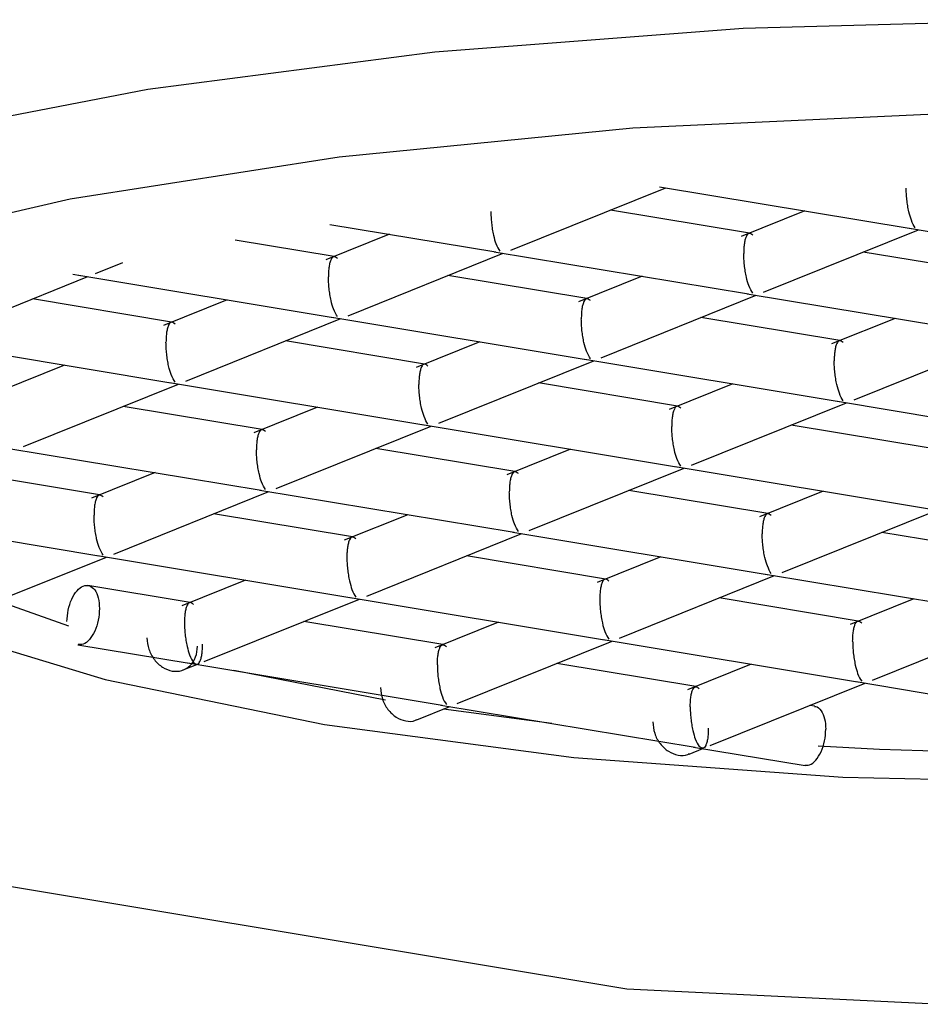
# Model space of a CAD drawing. Header units: millimetres. Extents: x 4201.644 to 4201.689, y 1913.656 to 1913.809.
# Tile 3 of 7: x 4201.65899 to 4201.66498, y 1913.7041 to 1913.71066. Entities that reach past the tile are written whole.
import ezdxf

# ---------------------------------------------------------------- set-up
doc = ezdxf.new("R2010")
doc.units = ezdxf.units.MM
doc.layers.add('SANINDUSA', color=3, linetype='Continuous')

msp = doc.modelspace()

# ---------------------------------------------------------------- linework, layer by layer
at = {"layer": 'SANINDUSA'}
for p, q in [((4201.662253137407, 1913.709122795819), (4201.663284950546, 1913.709538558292)), ((4201.663243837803, 1913.709545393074), (4201.664917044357, 1913.709267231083)), ((4201.663841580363, 1913.709236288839), (4201.662916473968, 1913.709390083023)), ((4201.664210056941, 1913.709384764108), (4201.663786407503, 1913.70921405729)), ((4201.661048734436, 1913.709295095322), (4201.662153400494, 1913.709111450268)), ((4201.663935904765, 1913.708843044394), (4201.664967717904, 1913.709258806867)), ((4201.664907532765, 1913.709268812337), (4201.666599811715, 1913.708987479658)), ((4201.661446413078, 1913.709228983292), (4201.66102276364, 1913.709058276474)), ((4201.6610779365, 1913.709080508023), (4201.660419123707, 1913.709190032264)), ((4201.661172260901, 1913.708687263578), (4201.66220407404, 1913.709103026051)), ((4201.662143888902, 1913.709113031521), (4201.663836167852, 1913.708831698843)), ((4201.665524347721, 1913.708956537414), (4201.664599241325, 1913.709110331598)), ((4201.659489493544, 1913.708967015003), (4201.659673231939, 1913.709041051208)), ((4201.658408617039, 1913.708531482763), (4201.659440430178, 1913.708947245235)), ((4201.659338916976, 1913.708964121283), (4201.659389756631, 1913.708955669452)), ((4201.659380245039, 1913.708957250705), (4201.661072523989, 1913.708675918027)), ((4201.662760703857, 1913.708800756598), (4201.661835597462, 1913.708954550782)), ((4201.663129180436, 1913.708949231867), (4201.662705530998, 1913.708778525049)), ((4201.659997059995, 1913.708644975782), (4201.6590719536, 1913.708798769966)), ((4201.662855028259, 1913.708407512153), (4201.663886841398, 1913.708823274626)), ((4201.66382665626, 1913.708833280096), (4201.66551893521, 1913.708551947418)), ((4201.660365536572, 1913.708793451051), (4201.659941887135, 1913.708622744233)), ((4201.660091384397, 1913.708251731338), (4201.661123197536, 1913.70866749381)), ((4201.661063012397, 1913.70867749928), (4201.662755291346, 1913.708396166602)), ((4201.664443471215, 1913.708521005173), (4201.66351836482, 1913.708674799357)), ((4201.664811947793, 1913.708669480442), (4201.664388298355, 1913.708498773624)), ((4201.664537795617, 1913.708127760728), (4201.665569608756, 1913.708543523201)), ((4201.658299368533, 1913.708521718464), (4201.659991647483, 1913.708240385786)), ((4201.661679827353, 1913.708365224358), (4201.660754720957, 1913.708519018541)), ((4201.662048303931, 1913.708513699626), (4201.661624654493, 1913.708342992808)), ((4201.659284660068, 1913.708357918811), (4201.658861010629, 1913.708187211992)), ((4201.661774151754, 1913.707971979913), (4201.662805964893, 1913.708387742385)), ((4201.662745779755, 1913.708397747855), (4201.664438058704, 1913.708116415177)), ((4201.659010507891, 1913.707816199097), (4201.66004232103, 1913.708231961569)), ((4201.659982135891, 1913.708241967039), (4201.661674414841, 1913.707960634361)), ((4201.66336259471, 1913.708085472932), (4201.662437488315, 1913.708239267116)), ((4201.663731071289, 1913.708233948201), (4201.663307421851, 1913.708063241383)), ((4201.660598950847, 1913.707929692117), (4201.659673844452, 1913.708083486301)), ((4201.660967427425, 1913.708078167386), (4201.660543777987, 1913.707907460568)), ((4201.663456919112, 1913.707692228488), (4201.664488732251, 1913.70810799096)), ((4201.664428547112, 1913.70811799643), (4201.666120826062, 1913.707836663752)), ((4201.660693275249, 1913.707536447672), (4201.661725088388, 1913.707952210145)), ((4201.661664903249, 1913.707962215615), (4201.663357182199, 1913.707680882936)), ((4201.665045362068, 1913.707805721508), (4201.664120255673, 1913.707959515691)), ((4201.658901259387, 1913.707806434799), (4201.660593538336, 1913.707525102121)), ((4201.662281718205, 1913.707649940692), (4201.661356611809, 1913.707803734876)), ((4201.662650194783, 1913.707798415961), (4201.662226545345, 1913.707627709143)), ((4201.659518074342, 1913.707494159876), (4201.658592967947, 1913.70764795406)), ((4201.65988655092, 1913.707642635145), (4201.659462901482, 1913.707471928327)), ((4201.662376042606, 1913.707256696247), (4201.663407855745, 1913.70767245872)), ((4201.663347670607, 1913.707682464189), (4201.665039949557, 1913.707401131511)), ((4201.659612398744, 1913.707100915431), (4201.660644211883, 1913.707516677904)), ((4201.660584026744, 1913.707526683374), (4201.662276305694, 1913.707245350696)), ((4201.663964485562, 1913.707370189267), (4201.663039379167, 1913.707523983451)), ((4201.664332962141, 1913.707518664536), (4201.663909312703, 1913.707347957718)), ((4201.65780336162, 1913.707373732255), (4201.65951266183, 1913.70708956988)), ((4201.6612008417, 1913.707214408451), (4201.660275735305, 1913.707368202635)), ((4201.661569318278, 1913.70736288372), (4201.66114566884, 1913.707192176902)), ((4201.664058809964, 1913.706976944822), (4201.665090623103, 1913.707392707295)), ((4201.661295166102, 1913.706821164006), (4201.662326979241, 1913.707236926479)), ((4201.662266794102, 1913.707246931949), (4201.663959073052, 1913.706965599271)), ((4201.66564725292, 1913.707090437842), (4201.664722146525, 1913.707244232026)), ((4201.65880297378, 1913.706774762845), (4201.659563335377, 1913.707081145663)), ((4201.659503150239, 1913.707091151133), (4201.661195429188, 1913.706809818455)), ((4201.662883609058, 1913.706934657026), (4201.661958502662, 1913.70708845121)), ((4201.663252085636, 1913.707083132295), (4201.662828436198, 1913.706912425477)), ((4201.66394956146, 1913.706967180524), (4201.665641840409, 1913.706685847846)), ((4201.660488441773, 1913.706927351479), (4201.660064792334, 1913.706756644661)), ((4201.662977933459, 1913.706541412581), (4201.664009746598, 1913.706957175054)), ((4201.660119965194, 1913.706778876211), (4201.659438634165, 1913.706892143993)), ((4201.660214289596, 1913.706385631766), (4201.661246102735, 1913.706801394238)), ((4201.661185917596, 1913.706811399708), (4201.662878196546, 1913.70653006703)), ((4201.664566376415, 1913.706654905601), (4201.66364127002, 1913.706808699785)), ((4201.664934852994, 1913.70680338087), (4201.664511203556, 1913.706632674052)), ((4201.661802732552, 1913.706499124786), (4201.660877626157, 1913.706652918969)), ((4201.66217120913, 1913.706647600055), (4201.661747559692, 1913.706476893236)), ((4201.664660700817, 1913.706261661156), (4201.665692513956, 1913.706677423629)), ((4201.661897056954, 1913.706105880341), (4201.662928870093, 1913.706521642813)), ((4201.662868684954, 1913.706531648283), (4201.664560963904, 1913.706250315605)), ((4201.659373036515, 1913.706497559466), (4201.660114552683, 1913.706374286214)), ((4201.660105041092, 1913.706375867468), (4201.661797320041, 1913.706094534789)), ((4201.66348549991, 1913.706219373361), (4201.662560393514, 1913.706373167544)), ((4201.660074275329, 1913.706329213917), (4201.66016522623, 1913.706365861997)), ((4201.66142003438, 1913.706129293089), (4201.660410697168, 1913.706325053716)), ((4201.663853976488, 1913.706367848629), (4201.66343032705, 1913.706197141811)), ((4201.664551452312, 1913.706251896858), (4201.666243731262, 1913.70597056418)), ((4201.663579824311, 1913.705826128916), (4201.66461163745, 1913.706241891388)), ((4201.661628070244, 1913.705997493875), (4201.661847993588, 1913.706086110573)), ((4201.661787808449, 1913.706096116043), (4201.663480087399, 1913.705814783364)), ((4201.662527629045, 1913.705973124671), (4201.661805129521, 1913.706068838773)), ((4201.664277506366, 1913.706087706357), (4201.664243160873, 1913.706093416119)), ((4201.663439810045, 1913.705769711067), (4201.663530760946, 1913.705806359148)), ((4201.663470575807, 1913.705816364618), (4201.664211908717, 1913.705693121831)), ((4201.663026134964, 1913.704204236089), (4201.657381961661, 1913.705142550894))]:
    msp.add_line(p, q, dxfattribs=at)
at = {"layer": 'SANINDUSA', "flags": 128}
for points in [[(4201.6680585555, 1913.710618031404), (4201.665925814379, 1913.710657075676), (4201.663800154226, 1913.710597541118), (4201.66174905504, 1913.710441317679), (4201.659837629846, 1913.710193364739), (4201.658126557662, 1913.709861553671), (4201.656670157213, 1913.709456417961), (4201.655514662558, 1913.708990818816), (4201.654696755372, 1913.708479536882), (4201.654242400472, 1913.707938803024), (4201.654166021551, 1913.707385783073), (4201.654470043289, 1913.706838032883), (4201.654587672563, 1913.706719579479)], [(4201.657381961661, 1913.705142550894), (4201.656179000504, 1913.705585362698), (4201.655305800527, 1913.706077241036), (4201.654791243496, 1913.706601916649), (4201.654652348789, 1913.707142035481), (4201.654893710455, 1913.707679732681), (4201.65550734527, 1913.708197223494), (4201.656472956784, 1913.708677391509), (4201.657758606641, 1913.709104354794), (4201.659321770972, 1913.709463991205), (4201.661110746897, 1913.709744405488), (4201.663066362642, 1913.709936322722), (4201.665123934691, 1913.710033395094), (4201.667215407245, 1913.71003241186), (4201.669271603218, 1913.709933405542)], [(4201.674915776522, 1913.708995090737), (4201.676118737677, 1913.708552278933), (4201.676991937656, 1913.708060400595), (4201.677506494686, 1913.707535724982), (4201.677645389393, 1913.70699560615), (4201.677404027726, 1913.70645790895), (4201.676790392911, 1913.705940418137), (4201.675824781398, 1913.705460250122), (4201.674539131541, 1913.705033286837), (4201.67297596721, 1913.704673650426), (4201.671186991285, 1913.704393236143), (4201.66923137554, 1913.704201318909), (4201.66717380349, 1913.704104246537), (4201.665082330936, 1913.704105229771), (4201.663026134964, 1913.704204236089)], [(4201.659313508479, 1913.706620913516), (4201.658899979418, 1913.706766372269), (4201.658061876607, 1913.707170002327), (4201.65755485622, 1913.707609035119), (4201.657399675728, 1913.70806549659), (4201.657492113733, 1913.708364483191)], [(4201.656665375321, 1913.707889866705), (4201.656866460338, 1913.707511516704), (4201.657439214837, 1913.707052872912), (4201.658346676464, 1913.706631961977), (4201.659553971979, 1913.706264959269), (4201.661014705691, 1913.705965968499)], [(4201.661014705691, 1913.705965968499), (4201.662672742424, 1913.705746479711), (4201.664464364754, 1913.705614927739), (4201.666320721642, 1913.705576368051), (4201.668170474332, 1913.705632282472), (4201.669942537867, 1913.705780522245), (4201.671568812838, 1913.706015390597), (4201.67298680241, 1913.706327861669), (4201.674142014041, 1913.706705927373), (4201.674990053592, 1913.707135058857), (4201.675498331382, 1913.707598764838), (4201.675632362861, 1913.707889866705)], [(4201.66528307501, 1913.705781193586), (4201.664706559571, 1913.70580105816), (4201.664299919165, 1913.70582121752)]]:
    msp.add_lwpolyline(points, dxfattribs=at)
at = {"layer": 'SANINDUSA'}
for points, knots in [([(4201.664945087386, 1913.709272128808), (4201.664936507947, 1913.709286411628), (4201.66492210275, 1913.709310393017), (4201.664904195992, 1913.709368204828), (4201.66489484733, 1913.7094169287), (4201.664889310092, 1913.709458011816), (4201.664885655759, 1913.709498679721), (4201.664885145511, 1913.709524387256), (4201.6648848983, 1913.70953684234)], [0, 0, 0, 0, 0.3296963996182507, 0.553572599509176, 0.6801662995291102, 0.795114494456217, 0.9007346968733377, 1, 1, 1, 1]), ([(4201.662121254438, 1913.709381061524), (4201.662121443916, 1913.709368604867), (4201.66212183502, 1913.709342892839), (4201.662125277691, 1913.709302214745), (4201.662130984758, 1913.709261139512), (4201.662140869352, 1913.709212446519), (4201.662156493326, 1913.709154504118), (4201.662172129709, 1913.70913059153), (4201.662181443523, 1913.709116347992)], [0, 0, 0, 0, 0.09925213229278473, 0.2048682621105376, 0.3198207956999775, 0.4464261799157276, 0.6702636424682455, 1, 1, 1, 1]), ([(4201.663864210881, 1913.709222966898), (4201.66385489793, 1913.70922994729), (4201.663839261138, 1913.709241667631), (4201.66382363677, 1913.709223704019), (4201.6638137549, 1913.709197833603), (4201.66380804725, 1913.709170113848), (4201.663804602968, 1913.709137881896), (4201.663804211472, 1913.709113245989), (4201.663804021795, 1913.709101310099)], [0, 0, 0, 0, 0.3296964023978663, 0.553572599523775, 0.6801662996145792, 0.7951144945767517, 0.9007346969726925, 1, 1, 1, 1]), ([(4201.661100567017, 1913.709067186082), (4201.661091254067, 1913.709074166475), (4201.661075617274, 1913.709085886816), (4201.661059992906, 1913.709067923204), (4201.661050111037, 1913.709042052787), (4201.661044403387, 1913.709014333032), (4201.661040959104, 1913.70898210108), (4201.661040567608, 1913.708957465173), (4201.661040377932, 1913.708945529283)], [0, 0, 0, 0, 0.3296964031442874, 0.5535725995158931, 0.6801662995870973, 0.795114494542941, 0.9007346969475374, 1, 1, 1, 1]), ([(4201.663864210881, 1913.708836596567), (4201.663855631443, 1913.708850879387), (4201.663841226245, 1913.708874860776), (4201.663823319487, 1913.708932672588), (4201.663813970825, 1913.708981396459), (4201.663808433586, 1913.709022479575), (4201.663804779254, 1913.709063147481), (4201.663804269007, 1913.709088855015), (4201.663804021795, 1913.709101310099)], [0, 0, 0, 0, 0.3296963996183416, 0.553572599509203, 0.6801662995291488, 0.7951144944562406, 0.9007346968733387, 1, 1, 1, 1]), ([(4201.661100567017, 1913.708680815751), (4201.661091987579, 1913.708695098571), (4201.661077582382, 1913.708719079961), (4201.661059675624, 1913.708776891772), (4201.661050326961, 1913.708825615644), (4201.661044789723, 1913.708866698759), (4201.661041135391, 1913.708907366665), (4201.661040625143, 1913.708933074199), (4201.661040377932, 1913.708945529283)], [0, 0, 0, 0, 0.3296963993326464, 0.5535725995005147, 0.6801662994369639, 0.795114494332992, 0.9007346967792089, 1, 1, 1, 1]), ([(4201.662783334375, 1913.708787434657), (4201.662774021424, 1913.70879441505), (4201.662758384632, 1913.708806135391), (4201.662742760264, 1913.708788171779), (4201.662732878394, 1913.708762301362), (4201.662727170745, 1913.708734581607), (4201.662723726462, 1913.708702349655), (4201.662723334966, 1913.708677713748), (4201.66272314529, 1913.708665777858)], [0, 0, 0, 0, 0.3296964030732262, 0.5535725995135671, 0.6801662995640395, 0.7951144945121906, 0.9007346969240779, 1, 1, 1, 1]), ([(4201.660019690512, 1913.708631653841), (4201.660010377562, 1913.708638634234), (4201.659994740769, 1913.708650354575), (4201.659979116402, 1913.708632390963), (4201.659969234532, 1913.708606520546), (4201.659963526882, 1913.708578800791), (4201.659960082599, 1913.70854656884), (4201.659959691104, 1913.708521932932), (4201.659959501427, 1913.708509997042)], [0, 0, 0, 0, 0.3296964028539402, 0.5535725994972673, 0.6801662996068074, 0.7951144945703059, 0.9007346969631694, 1, 1, 1, 1]), ([(4201.662783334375, 1913.708401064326), (4201.662774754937, 1913.708415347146), (4201.66276034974, 1913.708439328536), (4201.662742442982, 1913.708497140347), (4201.662733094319, 1913.708545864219), (4201.662727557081, 1913.708586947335), (4201.662723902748, 1913.70862761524), (4201.662723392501, 1913.708653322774), (4201.66272314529, 1913.708665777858)], [0, 0, 0, 0, 0.3296963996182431, 0.5535725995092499, 0.6801662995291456, 0.7951144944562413, 0.9007346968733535, 1, 1, 1, 1]), ([(4201.660019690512, 1913.708245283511), (4201.660011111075, 1913.708259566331), (4201.659996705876, 1913.70828354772), (4201.659978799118, 1913.708341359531), (4201.659969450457, 1913.708390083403), (4201.659963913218, 1913.708431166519), (4201.659960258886, 1913.708471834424), (4201.659959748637, 1913.708497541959), (4201.659959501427, 1913.708509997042)], [0, 0, 0, 0, 0.329696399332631, 0.5535725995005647, 0.6801662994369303, 0.7951144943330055, 0.9007346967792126, 1, 1, 1, 1]), ([(4201.664466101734, 1913.708507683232), (4201.664456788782, 1913.708514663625), (4201.664441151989, 1913.708526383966), (4201.664425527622, 1913.708508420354), (4201.664415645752, 1913.708482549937), (4201.664409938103, 1913.708454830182), (4201.66440649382, 1913.708422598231), (4201.664406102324, 1913.708397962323), (4201.664405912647, 1913.708386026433)], [0, 0, 0, 0, 0.329696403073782, 0.5535725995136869, 0.68016629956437, 0.7951144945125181, 0.9007346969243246, 1, 1, 1, 1]), ([(4201.66170245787, 1913.708351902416), (4201.66169314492, 1913.708358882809), (4201.661677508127, 1913.70837060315), (4201.661661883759, 1913.708352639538), (4201.66165200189, 1913.708326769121), (4201.661646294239, 1913.708299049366), (4201.661642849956, 1913.708266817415), (4201.661642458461, 1913.708242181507), (4201.661642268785, 1913.708230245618)], [0, 0, 0, 0, 0.3296964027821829, 0.5535725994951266, 0.6801662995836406, 0.7951144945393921, 0.9007346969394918, 1, 1, 1, 1]), ([(4201.664466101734, 1913.708121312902), (4201.664457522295, 1913.708135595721), (4201.664443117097, 1913.708159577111), (4201.66442521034, 1913.708217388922), (4201.664415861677, 1913.708266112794), (4201.664410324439, 1913.70830719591), (4201.664406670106, 1913.708347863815), (4201.664406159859, 1913.708373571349), (4201.664405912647, 1913.708386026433)], [0, 0, 0, 0, 0.3296963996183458, 0.5535725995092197, 0.6801662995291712, 0.7951144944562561, 0.9007346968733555, 1, 1, 1, 1]), ([(4201.66170245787, 1913.707965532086), (4201.661693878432, 1913.707979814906), (4201.661679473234, 1913.708003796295), (4201.661661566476, 1913.708061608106), (4201.661652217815, 1913.708110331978), (4201.661646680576, 1913.708151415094), (4201.661643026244, 1913.708192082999), (4201.661642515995, 1913.708217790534), (4201.661642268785, 1913.708230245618)], [0, 0, 0, 0, 0.3296963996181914, 0.5535725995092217, 0.6801662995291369, 0.7951144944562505, 0.9007346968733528, 0.9999999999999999, 0.9999999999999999, 0.9999999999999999, 0.9999999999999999]), ([(4201.663385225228, 1913.708072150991), (4201.663375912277, 1913.708079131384), (4201.663360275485, 1913.708090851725), (4201.663344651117, 1913.708072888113), (4201.663334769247, 1913.708047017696), (4201.663329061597, 1913.708019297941), (4201.663325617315, 1913.70798706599), (4201.663325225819, 1913.707962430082), (4201.663325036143, 1913.707950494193)], [0, 0, 0, 0, 0.3296964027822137, 0.5535725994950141, 0.6801662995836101, 0.7951144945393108, 0.9007346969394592, 1, 1, 1, 1]), ([(4201.663385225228, 1913.707685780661), (4201.66337664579, 1913.707700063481), (4201.663362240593, 1913.70772404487), (4201.663344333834, 1913.707781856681), (4201.663334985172, 1913.707830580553), (4201.663329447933, 1913.707871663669), (4201.663325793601, 1913.707912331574), (4201.663325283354, 1913.707938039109), (4201.663325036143, 1913.707950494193)], [0, 0, 0, 0, 0.3296963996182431, 0.5535725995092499, 0.6801662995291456, 0.7951144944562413, 0.9007346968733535, 1, 1, 1, 1]), ([(4201.660621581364, 1913.707916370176), (4201.660612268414, 1913.707923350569), (4201.660596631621, 1913.707935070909), (4201.660581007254, 1913.707917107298), (4201.660571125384, 1913.70789123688), (4201.660565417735, 1913.707863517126), (4201.660561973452, 1913.707831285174), (4201.660561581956, 1913.707806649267), (4201.660561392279, 1913.707794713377)], [0, 0, 0, 0, 0.3296964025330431, 0.5535725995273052, 0.6801662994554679, 0.7951144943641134, 0.9007346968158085, 1, 1, 1, 1]), ([(4201.660621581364, 1913.707529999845), (4201.660613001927, 1913.707544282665), (4201.660598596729, 1913.707568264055), (4201.660580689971, 1913.707626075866), (4201.660571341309, 1913.707674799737), (4201.660565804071, 1913.707715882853), (4201.660562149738, 1913.707756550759), (4201.660561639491, 1913.707782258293), (4201.660561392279, 1913.707794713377)], [0, 0, 0, 0, 0.3296963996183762, 0.5535725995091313, 0.6801662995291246, 0.795114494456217, 0.9007346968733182, 1, 1, 1, 1]), ([(4201.662304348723, 1913.707636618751), (4201.662295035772, 1913.707643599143), (4201.662279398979, 1913.707655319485), (4201.662263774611, 1913.707637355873), (4201.662253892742, 1913.707611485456), (4201.662248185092, 1913.707583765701), (4201.662244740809, 1913.707551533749), (4201.662244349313, 1913.707526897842), (4201.662244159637, 1913.707514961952)], [0, 0, 0, 0, 0.3296964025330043, 0.5535725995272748, 0.6801662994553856, 0.7951144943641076, 0.9007346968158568, 1, 1, 1, 1]), ([(4201.65954070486, 1913.707480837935), (4201.659531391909, 1913.707487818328), (4201.659515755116, 1913.707499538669), (4201.659500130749, 1913.707481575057), (4201.659490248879, 1913.70745570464), (4201.659484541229, 1913.707427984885), (4201.659481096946, 1913.707395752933), (4201.659480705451, 1913.707371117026), (4201.659480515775, 1913.707359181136)], [0, 0, 0, 0, 0.3296964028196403, 0.5535725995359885, 0.6801662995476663, 0.7951144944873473, 0.9007346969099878, 1, 1, 1, 1]), ([(4201.662304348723, 1913.70725024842), (4201.662295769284, 1913.70726453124), (4201.662281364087, 1913.707288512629), (4201.662263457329, 1913.707346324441), (4201.662254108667, 1913.707395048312), (4201.662248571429, 1913.707436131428), (4201.662244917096, 1913.707476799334), (4201.662244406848, 1913.707502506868), (4201.662244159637, 1913.707514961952)], [0, 0, 0, 0, 0.329696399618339, 0.5535725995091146, 0.6801662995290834, 0.7951144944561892, 0.9007346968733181, 1, 1, 1, 1]), ([(4201.65954070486, 1913.707094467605), (4201.659532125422, 1913.707108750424), (4201.659517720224, 1913.707132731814), (4201.659499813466, 1913.707190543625), (4201.659490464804, 1913.707239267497), (4201.659484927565, 1913.707280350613), (4201.659481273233, 1913.707321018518), (4201.659480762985, 1913.707346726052), (4201.659480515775, 1913.707359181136)], [0, 0, 0, 0, 0.3296963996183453, 0.5535725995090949, 0.6801662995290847, 0.795114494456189, 0.9007346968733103, 1, 1, 1, 1]), ([(4201.663987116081, 1913.707356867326), (4201.663977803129, 1913.707363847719), (4201.663962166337, 1913.707375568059), (4201.663946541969, 1913.707357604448), (4201.663936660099, 1913.707331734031), (4201.66393095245, 1913.707304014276), (4201.663927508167, 1913.707271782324), (4201.663927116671, 1913.707247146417), (4201.663926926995, 1913.707235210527)], [0, 0, 0, 0, 0.3296964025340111, 0.553572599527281, 0.6801662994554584, 0.7951144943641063, 0.9007346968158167, 0.9999999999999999, 0.9999999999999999, 0.9999999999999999, 0.9999999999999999]), ([(4201.663987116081, 1913.706970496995), (4201.663978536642, 1913.706984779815), (4201.663964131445, 1913.707008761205), (4201.663946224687, 1913.707066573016), (4201.663936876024, 1913.707115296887), (4201.663931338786, 1913.707156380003), (4201.663927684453, 1913.707197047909), (4201.663927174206, 1913.707222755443), (4201.663926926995, 1913.707235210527)], [0, 0, 0, 0, 0.3296963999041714, 0.5535725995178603, 0.6801662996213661, 0.7951144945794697, 0.9007346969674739, 1, 1, 1, 1]), ([(4201.661223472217, 1913.70720108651), (4201.661214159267, 1913.707208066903), (4201.661198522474, 1913.707219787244), (4201.661182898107, 1913.707201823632), (4201.661173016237, 1913.707175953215), (4201.661167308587, 1913.70714823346), (4201.661163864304, 1913.707116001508), (4201.661163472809, 1913.707091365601), (4201.661163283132, 1913.707079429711)], [0, 0, 0, 0, 0.3296964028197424, 0.5535725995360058, 0.6801662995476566, 0.7951144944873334, 0.9007346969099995, 1, 1, 1, 1]), ([(4201.661163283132, 1913.707079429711), (4201.66116347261, 1913.707066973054), (4201.661163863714, 1913.707041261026), (4201.661167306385, 1913.707000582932), (4201.661173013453, 1913.7069595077), (4201.661182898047, 1913.706910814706), (4201.661198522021, 1913.706852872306), (4201.661214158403, 1913.706828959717), (4201.661223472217, 1913.706814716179)], [0, 0, 0, 0, 0.09925213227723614, 0.2048682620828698, 0.3198207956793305, 0.4464261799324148, 0.6702636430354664, 1, 1, 1, 1]), ([(4201.662906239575, 1913.706921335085), (4201.662896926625, 1913.706928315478), (4201.662881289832, 1913.706940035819), (4201.662865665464, 1913.706922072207), (4201.662855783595, 1913.70689620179), (4201.662850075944, 1913.706868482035), (4201.662846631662, 1913.706836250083), (4201.662846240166, 1913.706811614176), (4201.66284605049, 1913.706799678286)], [0, 0, 0, 0, 0.32969640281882, 0.5535725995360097, 0.6801662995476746, 0.7951144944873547, 0.9007346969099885, 1, 1, 1, 1]), ([(4201.660142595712, 1913.706765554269), (4201.660133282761, 1913.706772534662), (4201.660117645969, 1913.706784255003), (4201.660102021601, 1913.706766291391), (4201.660092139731, 1913.706740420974), (4201.660086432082, 1913.706712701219), (4201.660082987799, 1913.706680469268), (4201.660082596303, 1913.70665583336), (4201.660082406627, 1913.706643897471)], [0, 0, 0, 0, 0.3296964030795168, 0.5535725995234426, 0.6801662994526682, 0.7951144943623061, 0.9007346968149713, 0.9999999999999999, 0.9999999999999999, 0.9999999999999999, 0.9999999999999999]), ([(4201.66284605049, 1913.706799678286), (4201.662846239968, 1913.70678722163), (4201.662846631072, 1913.706761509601), (4201.662850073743, 1913.706720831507), (4201.66285578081, 1913.706679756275), (4201.662865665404, 1913.706631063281), (4201.662881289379, 1913.706573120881), (4201.662896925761, 1913.706549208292), (4201.662906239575, 1913.706534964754)], [0, 0, 0, 0, 0.09925213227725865, 0.2048682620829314, 0.3198207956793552, 0.4464261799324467, 0.6702636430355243, 1, 1, 1, 1]), ([(4201.659516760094, 1913.7067379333), (4201.659515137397, 1913.706712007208), (4201.659511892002, 1913.706660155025), (4201.659486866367, 1913.706585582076), (4201.659451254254, 1913.706528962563), (4201.659411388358, 1913.706496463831), (4201.659386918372, 1913.706498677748), (4201.659376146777, 1913.706499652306)], [0, 0, 0, 0, 0.2089278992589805, 0.4178557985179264, 0.6267836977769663, 0.8357115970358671, 0.9999999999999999, 0.9999999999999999, 0.9999999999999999, 0.9999999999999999]), ([(4201.660082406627, 1913.706643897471), (4201.660082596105, 1913.706631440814), (4201.66008298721, 1913.706605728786), (4201.660086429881, 1913.706565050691), (4201.660092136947, 1913.706523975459), (4201.660102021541, 1913.706475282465), (4201.660117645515, 1913.706417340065), (4201.660133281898, 1913.706393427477), (4201.660142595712, 1913.706379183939)], [0, 0, 0, 0, 0.09925213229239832, 0.2048682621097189, 0.3198207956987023, 0.4464261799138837, 0.6702636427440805, 1, 1, 1, 1]), ([(4201.664528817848, 1913.706519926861), (4201.664529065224, 1913.706531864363), (4201.664529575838, 1913.706556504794), (4201.66453323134, 1913.706588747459), (4201.664538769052, 1913.706616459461), (4201.664548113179, 1913.706642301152), (4201.66456602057, 1913.706660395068), (4201.664580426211, 1913.706648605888), (4201.664589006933, 1913.70664158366)], [0, 0, 0, 0, 0.09925213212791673, 0.2048682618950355, 0.319820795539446, 0.4464261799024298, 0.670263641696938, 0.9999999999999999, 0.9999999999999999, 0.9999999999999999, 0.9999999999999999]), ([(4201.664528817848, 1913.706519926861), (4201.664529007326, 1913.706507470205), (4201.66452939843, 1913.706481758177), (4201.664532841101, 1913.706441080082), (4201.664538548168, 1913.70640000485), (4201.664548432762, 1913.706351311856), (4201.664564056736, 1913.706293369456), (4201.664579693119, 1913.706269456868), (4201.664589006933, 1913.70625521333)], [0, 0, 0, 0, 0.09925213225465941, 0.2048682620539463, 0.3198207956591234, 0.4464261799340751, 0.6702636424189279, 1, 1, 1, 1]), ([(4201.660142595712, 1913.706379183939), (4201.660151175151, 1913.706372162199), (4201.660165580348, 1913.706360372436), (4201.660183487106, 1913.706378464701), (4201.660192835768, 1913.706404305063), (4201.660198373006, 1913.706432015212), (4201.660202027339, 1913.706464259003), (4201.660202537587, 1913.706488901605), (4201.660202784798, 1913.706500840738)], [0, 0, 0, 0, 0.3296963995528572, 0.5535725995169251, 0.6801662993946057, 0.7951144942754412, 0.9007346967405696, 1, 1, 1, 1]), ([(4201.661765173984, 1913.706364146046), (4201.661765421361, 1913.706376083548), (4201.661765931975, 1913.706400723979), (4201.661769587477, 1913.706432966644), (4201.661775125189, 1913.706460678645), (4201.661784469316, 1913.706486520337), (4201.661802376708, 1913.706504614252), (4201.661816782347, 1913.706492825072), (4201.66182536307, 1913.706485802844)], [0, 0, 0, 0, 0.0992521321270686, 0.2048682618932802, 0.3198207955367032, 0.4464261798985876, 0.6702636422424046, 1, 1, 1, 1]), ([(4201.661765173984, 1913.706364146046), (4201.661765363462, 1913.706351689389), (4201.661765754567, 1913.706325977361), (4201.661769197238, 1913.706285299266), (4201.661774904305, 1913.706244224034), (4201.661784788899, 1913.70619553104), (4201.661800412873, 1913.70613758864), (4201.661816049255, 1913.706113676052), (4201.66182536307, 1913.706099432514)], [0, 0, 0, 0, 0.09925213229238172, 0.2048682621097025, 0.3198207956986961, 0.4464261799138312, 0.6702636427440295, 1, 1, 1, 1]), ([(4201.661386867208, 1913.706211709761), (4201.661389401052, 1913.706185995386), (4201.661394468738, 1913.706134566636), (4201.661433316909, 1913.706063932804), (4201.661489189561, 1913.706011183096), (4201.661554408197, 1913.705987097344), (4201.661604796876, 1913.705984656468), (4201.661625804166, 1913.705998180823), (4201.661628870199, 1913.706000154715)], [0, 0, 0, 0, 0.1933901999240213, 0.3867803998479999, 0.5801705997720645, 0.7735607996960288, 0.9669509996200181, 1, 1, 1, 1]), ([(4201.663447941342, 1913.706084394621), (4201.663448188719, 1913.706096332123), (4201.663448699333, 1913.706120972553), (4201.663452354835, 1913.706153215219), (4201.663457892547, 1913.70618092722), (4201.663467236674, 1913.706206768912), (4201.663485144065, 1913.706224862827), (4201.663499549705, 1913.706213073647), (4201.663508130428, 1913.706206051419)], [0, 0, 0, 0, 0.0992521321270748, 0.2048682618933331, 0.3198207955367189, 0.4464261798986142, 0.6702636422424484, 1, 1, 1, 1]), ([(4201.663447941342, 1913.706084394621), (4201.66344813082, 1913.706071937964), (4201.663448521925, 1913.706046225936), (4201.663451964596, 1913.706005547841), (4201.663457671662, 1913.705964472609), (4201.663467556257, 1913.705915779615), (4201.663483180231, 1913.705857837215), (4201.663498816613, 1913.705833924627), (4201.663508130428, 1913.705819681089)], [0, 0, 0, 0, 0.099252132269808, 0.2048682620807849, 0.319820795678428, 0.4464261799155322, 0.6702636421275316, 1, 1, 1, 1]), ([(4201.664274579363, 1913.706085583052), (4201.664277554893, 1913.706085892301), (4201.664294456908, 1913.706087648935), (4201.66432005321, 1913.706060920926), (4201.664345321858, 1913.706008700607), (4201.66434853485, 1913.70595917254), (4201.664350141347, 1913.705934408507)], [0, 0, 0, 0, 0.06648488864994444, 0.3776565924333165, 0.6888282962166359, 1, 1, 1, 1]), ([(4201.663198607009, 1913.705983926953), (4201.663201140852, 1913.705958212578), (4201.663206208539, 1913.705906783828), (4201.66324505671, 1913.705836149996), (4201.663300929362, 1913.705783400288), (4201.663366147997, 1913.705759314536), (4201.663416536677, 1913.70575687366), (4201.663437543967, 1913.705770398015), (4201.663440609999, 1913.705772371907)], [0, 0, 0, 0, 0.1933901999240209, 0.3867803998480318, 0.5801705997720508, 0.7735607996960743, 0.9669509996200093, 1, 1, 1, 1]), ([(4201.663568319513, 1913.705941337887), (4201.663568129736, 1913.705929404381), (4201.663567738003, 1913.705904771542), (4201.66356429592, 1913.705872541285), (4201.66355858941, 1913.70584481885), (4201.663548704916, 1913.705818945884), (4201.663533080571, 1913.705800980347), (4201.663517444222, 1913.705812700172), (4201.663508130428, 1913.705819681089)], [0, 0, 0, 0, 0.09924425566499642, 0.2048574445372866, 0.3198127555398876, 0.4464268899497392, 0.6702640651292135, 0.9999999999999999, 0.9999999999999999, 0.9999999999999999, 0.9999999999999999]), ([(4201.664209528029, 1913.705696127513), (4201.664220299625, 1913.705695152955), (4201.664244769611, 1913.705692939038), (4201.664284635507, 1913.705725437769), (4201.66432024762, 1913.705782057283), (4201.664345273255, 1913.705856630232), (4201.66434851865, 1913.705908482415), (4201.664350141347, 1913.705934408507)], [0, 0, 0, 0, 0.1642884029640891, 0.373216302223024, 0.5821442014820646, 0.7910721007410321, 1, 1, 1, 1])]:
    msp.add_open_spline(points, degree=3, knots=knots, dxfattribs=at)
for points in [[(4201.659300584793, 1913.706650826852), (4201.65930220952, 1913.706676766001), (4201.659305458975, 1913.7067286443), (4201.659330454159, 1913.70680302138), (4201.659366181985, 1913.706860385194), (4201.659408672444, 1913.706892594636), (4201.659451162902, 1913.706894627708), (4201.659486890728, 1913.70686605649), (4201.659511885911, 1913.706811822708), (4201.659515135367, 1913.706762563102), (4201.659516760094, 1913.7067379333)], [(4201.659833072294, 1913.706543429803), (4201.659835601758, 1913.706517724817), (4201.659840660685, 1913.706466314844), (4201.659879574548, 1913.706395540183), (4201.659935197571, 1913.706343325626), (4201.660001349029, 1913.706317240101), (4201.660067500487, 1913.706321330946), (4201.66012312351, 1913.70635505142), (4201.660162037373, 1913.706412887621), (4201.660167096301, 1913.706462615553), (4201.660169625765, 1913.706487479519)]]:
    msp.add_open_spline(points, degree=3, dxfattribs=at)

doc.saveas('drawing.dxf')
